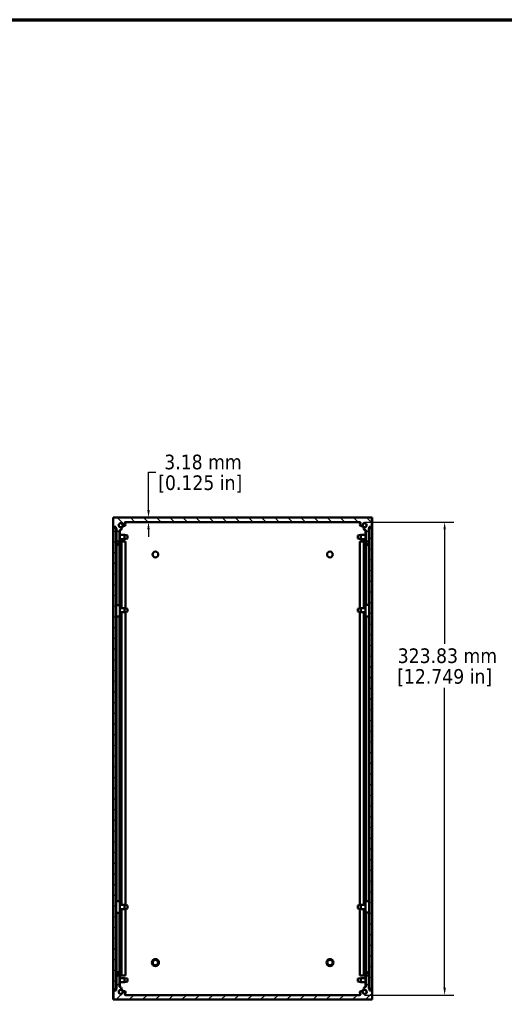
# Model space of a CAD drawing. Header units: millimetres. Extents: x 25 to 1702, y 51 to 1067.
# Tile 11 of 18: x 815 to 1146, y 393 to 1067. Entities that reach past the tile are written whole.
import ezdxf

# ---------------------------------------------------------------- set-up
doc = ezdxf.new("R2010")
doc.units = ezdxf.units.MM
doc.header["$LTSCALE"] = 2
for name, color, linetype, lineweight in [('Border (ANSI)', 7, 'Continuous', 70), ('Dimension (ANSI)', 7, 'Continuous', 25), ('Hatch (ANSI)', 7, 'Continuous', 18), ('Visible (ANSI)', 7, 'Continuous', 50)]:
    doc.layers.add(name, color=color, linetype=linetype, lineweight=lineweight)
doc.styles.add('Note Text (ANSI)', font='tahoma.ttf')
doc.dimstyles.new('Default - mm (ANSI)', dxfattribs={"dimscale": 2, "dimtxt": 5, "dimasz": 2.5, "dimexe": 3.175, "dimexo": 1.6002, "dimgap": 0.8, "dimtad": 0, "dimtih": 1, "dimtoh": 1, "dimrnd": 1e-08, "dimzin": 0, "dimdsep": 46, "dimtxsty": 'Note Text (ANSI)', "dimcen": 0.09, "dimdle": 10, "dimclrd": 256, "dimclre": 256, "dimclrt": 256, "dimadec": 1, "dimazin": 0, "dimtfac": 0.6096, "dimtofl": 0, "dimtmove": 0, "dimatfit": 3, "dimldrblk": 'Filled-1', "dimfxl": 1, "dimtolj": 1, "dimtzin": 0, "dimlwd": -1, "dimlwe": -1, "dimarcsym": 0})

# ---------------------------------------------------------------- blocks, each defined once
blk = doc.blocks.new('Borders Default Border')
at = {"layer": 'Border (ANSI)', "flags": 128}
blk.add_lwpolyline([(12.7, 25.4), (12.7, 533.4), (850.9, 533.4), (850.9, 25.4), (12.7, 25.4)], dxfattribs=at)
blk = doc.blocks.new('*D18')
at = {"layer": 'Defpoints', "color": 0, "transparency": 16777216}
for p in [(1047.53, 722.83), (1047.54, 399), (1105.54, 399)]:
    blk.add_point(p, dxfattribs=at)
at = {"layer": 'Dimension (ANSI)', "transparency": 16777216}
for p, q in [((1050.73, 722.83), (1111.89, 722.83)), ((1105.54, 717.83), (1105.54, 639.38)), ((1105.54, 404), (1105.54, 609.44)), ((1050.74, 399), (1111.89, 399))]:
    blk.add_line(p, q, dxfattribs=at)
for points in [[(1104.71, 717.83), (1106.38, 717.83), (1105.54, 722.83)], [(1104.71, 404), (1106.38, 404), (1105.54, 399)]]:
    blk.add_solid(points, dxfattribs=at)
at = {"layer": 'Dimension (ANSI)', "transparency": 16777216, "char_height": 10, "attachment_point": 5, "style": 'Note Text (ANSI)'}
for s, insert in [('\\A1; 323.83 mm', (1105.54, 631.24)), ('\\A1;[12.749 in]', (1105.54, 616.27))]:
    blk.add_mtext(s, dxfattribs=dict(at, insert=insert))
blk = doc.blocks.new('Filled-1')
at = {"color": 0}
for p, q in [((0, 0), (-1, 0.33)), ((-1, 0.33), (-1, -0.33)), ((-1, 0), (0, 0)), ((-1, -0.33), (0, 0))]:
    blk.add_line(p, q, dxfattribs=at)
at = {"color": 0, "flags": 128}
blk.add_lwpolyline([(-1, -0.33), (0, 0), (-1, 0.33), (-1, -0.33)], dxfattribs=at)
at = {"color": 0}
blk.add_solid([(-1, -0.33), (0, 0), (-1, 0.33), (-1, -0.33)], dxfattribs=at)
blk = doc.blocks.new('*D21')
at = {"layer": 'Defpoints', "color": 0, "transparency": 16777216}
for p in [(902.88, 722.83), (938.28, 726.01), (938.28, 722.83)]:
    blk.add_point(p, dxfattribs=at)
at = {"layer": 'Dimension (ANSI)', "transparency": 16777216}
for p, q in [((902.88, 731.01), (902.88, 757.04)), ((902.88, 757.04), (907.88, 757.04)), ((902.88, 717.83), (902.88, 712.83))]:
    blk.add_line(p, q, dxfattribs=at)
for points in [[(902.04, 731.01), (903.71, 731.01), (902.88, 726.01)], [(902.04, 717.83), (903.71, 717.83), (902.88, 722.83)]]:
    blk.add_solid(points, dxfattribs=at)
at = {"layer": 'Dimension (ANSI)', "transparency": 16777216, "char_height": 10, "attachment_point": 5, "style": 'Note Text (ANSI)'}
for s, insert in [('\\A1; 3.18 mm', (938.28, 763.87)), ('\\A1;[0.125 in]', (938.28, 748.9))]:
    blk.add_mtext(s, dxfattribs=dict(at, insert=insert))

msp = doc.modelspace()

# ---------------------------------------------------------------- hatches: boundary and pattern name
at = {"layer": 'Hatch (ANSI)'}
h = msp.add_hatch(dxfattribs=at)
h.set_pattern_fill('ANSI31', color=256, scale=50.8, angle=-90, style=0)
h.set_pattern_definition([(315, (0, 0), (4.490128, 4.490128), [])])
edge = h.paths.add_edge_path()
edge.add_line((878.7809, 726.0077), (878.7809, 719.6577))
edge.add_line((878.7809, 719.6577), (880.6099, 719.6577))
edge.add_line((880.6099, 719.6577), (880.6099, 718.9177))
edge.add_line((880.6099, 718.9177), (880.6099, 718.3877))
edge.add_line((880.6099, 718.3877), (880.7478, 718.3877))
edge.add_line((880.7478, 718.3877), (880.9909, 718.3877))
edge.add_line((880.9909, 718.3877), (880.9909, 709.4977))
edge.add_line((880.9909, 709.4977), (883.0229, 709.4977))
edge.add_line((883.0229, 709.4977), (883.0229, 716.9964))
edge.add_ellipse((883.4039, 716.9964), major_axis=(-0.381, 0), ratio=1, start_angle=267.543268, end_angle=360, ccw=False)
edge.add_ellipse((883.4616, 718.3414), major_axis=(-0.0414, -0.9643), ratio=1, start_angle=0, end_angle=173.3396778)
edge.add_ellipse((883.8359, 720.6737), major_axis=(-0.2214, -1.3794), ratio=1, start_angle=108.2341086, end_angle=360, ccw=False)
edge.add_ellipse((886.1683, 721.048), major_axis=(-0.953, -0.1529), ratio=1, start_angle=0, end_angle=180)
edge.add_ellipse((883.8359, 720.6737), major_axis=(3.2854, 0.5272), ratio=1, start_angle=0, end_angle=19.5325667)
edge.add_ellipse((887.0903, 722.4517), major_axis=(-0.3344, -0.1827), ratio=1, start_angle=241.350379, end_angle=360, ccw=False)
edge.add_line((887.0903, 722.8327), (1047.5095, 722.8327))
edge.add_ellipse((1047.5095, 722.4517), major_axis=(0, 0.381), ratio=1, start_angle=241.350379, end_angle=360, ccw=False)
edge.add_ellipse((1050.7639, 720.6737), major_axis=(-2.92, 1.5953), ratio=1, start_angle=0, end_angle=19.5325667)
edge.add_ellipse((1048.4316, 721.048), major_axis=(-0.953, 0.1529), ratio=1, start_angle=0, end_angle=180)
edge.add_ellipse((1050.7639, 720.6737), major_axis=(-1.3794, 0.2214), ratio=1, start_angle=108.2341086, end_angle=360, ccw=False)
edge.add_ellipse((1051.1382, 718.3414), major_axis=(-0.1529, 0.953), ratio=1, start_angle=0, end_angle=173.3396778)
edge.add_ellipse((1051.1959, 716.9964), major_axis=(-0.0163, 0.3806), ratio=1, start_angle=267.543268, end_angle=360, ccw=False)
edge.add_line((1051.5769, 716.9964), (1051.5769, 709.4977))
edge.add_line((1051.5769, 709.4977), (1053.6089, 709.4977))
edge.add_line((1053.6089, 709.4977), (1053.6089, 718.3877))
edge.add_line((1053.6089, 718.3877), (1053.878, 718.3877))
edge.add_line((1053.878, 718.3877), (1053.9899, 718.3877))
edge.add_line((1053.9899, 718.3877), (1053.9899, 718.9177))
edge.add_line((1053.9899, 718.9177), (1053.9899, 719.6577))
edge.add_line((1053.9899, 719.6577), (1055.8189, 719.6577))
edge.add_line((1055.8189, 719.6577), (1055.8189, 726.0077))
edge.add_line((1055.8189, 726.0077), (878.7809, 726.0077))
h = msp.add_hatch(dxfattribs=at)
h.set_pattern_fill('ANSI31', color=256, scale=50.8, angle=-75, style=0)
h.set_pattern_definition([(330, (0, 0), (3.175, 5.49926), [])])
h.paths.add_polyline_path([(880.7478, 718.9177), (880.6099, 718.9177), (878.9478, 718.9177), (878.9478, 402.9177), (880.6359, 402.9177), (880.7478, 402.9177), (880.7478, 403.4477), (880.7478, 718.3877)])
h = msp.add_hatch(dxfattribs=at)
h.set_pattern_fill('ANSI31', color=256, scale=50.8, angle=-15, style=0)
h.set_pattern_definition([(30, (0, 0), (-3.175, 5.49926), [])])
h.paths.add_polyline_path([(1055.678, 718.9177), (1053.9899, 718.9177), (1053.878, 718.9177), (1053.878, 718.3877), (1053.878, 403.4477), (1053.878, 402.9177), (1054.0159, 402.9177), (1055.678, 402.9177)])
h = msp.add_hatch(dxfattribs=at)
h.set_pattern_fill('ANSI31', color=256, scale=50.8, style=0)
h.set_pattern_definition([(45, (0, 0), (-4.490128, 4.490128), [])])
edge = h.paths.add_edge_path()
edge.add_line((878.8069, 402.1777), (878.8069, 395.8277))
edge.add_line((878.8069, 395.8277), (1055.8449, 395.8277))
edge.add_line((1055.8449, 395.8277), (1055.8449, 402.1777))
edge.add_line((1055.8449, 402.1777), (1054.0159, 402.1777))
edge.add_line((1054.0159, 402.1777), (1054.0159, 402.9177))
edge.add_line((1054.0159, 402.9177), (1054.0159, 403.4477))
edge.add_line((1054.0159, 403.4477), (1053.878, 403.4477))
edge.add_line((1053.878, 403.4477), (1053.6349, 403.4477))
edge.add_line((1053.6349, 403.4477), (1053.6349, 412.3377))
edge.add_line((1053.6349, 412.3377), (1051.6029, 412.3377))
edge.add_line((1051.6029, 412.3377), (1051.6029, 404.839))
edge.add_ellipse((1051.2219, 404.839), major_axis=(0.381, 0), ratio=1, start_angle=267.543268, end_angle=360, ccw=False)
edge.add_ellipse((1051.1642, 403.4941), major_axis=(0.0414, 0.9643), ratio=1, start_angle=0, end_angle=173.3396778)
edge.add_ellipse((1050.7899, 401.1617), major_axis=(0.2214, 1.3794), ratio=1, start_angle=108.2341086, end_angle=360, ccw=False)
edge.add_ellipse((1048.4576, 400.7874), major_axis=(0.953, 0.1529), ratio=1, start_angle=0, end_angle=180)
edge.add_ellipse((1050.7899, 401.1617), major_axis=(-3.2854, -0.5272), ratio=1, start_angle=0, end_angle=19.5325667)
edge.add_ellipse((1047.5355, 399.3837), major_axis=(0.3344, 0.1827), ratio=1, start_angle=241.350379, end_angle=360, ccw=False)
edge.add_line((1047.5355, 399.0027), (887.1163, 399.0027))
edge.add_ellipse((887.1163, 399.3837), major_axis=(0, -0.381), ratio=1, start_angle=241.350379, end_angle=360, ccw=False)
edge.add_ellipse((883.8619, 401.1617), major_axis=(2.92, -1.5953), ratio=1, start_angle=0, end_angle=19.5325667)
edge.add_ellipse((886.1943, 400.7874), major_axis=(0.953, -0.1529), ratio=1, start_angle=0, end_angle=180)
edge.add_ellipse((883.8619, 401.1617), major_axis=(1.3794, -0.2214), ratio=1, start_angle=108.2341086, end_angle=360, ccw=False)
edge.add_ellipse((883.4876, 403.4941), major_axis=(0.1529, -0.953), ratio=1, start_angle=0, end_angle=173.3396778)
edge.add_ellipse((883.4299, 404.839), major_axis=(0.0163, -0.3806), ratio=1, start_angle=267.543268, end_angle=360, ccw=False)
edge.add_line((883.0489, 404.839), (883.0489, 412.3377))
edge.add_line((883.0489, 412.3377), (881.0169, 412.3377))
edge.add_line((881.0169, 412.3377), (881.0169, 403.4477))
edge.add_line((881.0169, 403.4477), (880.7478, 403.4477))
edge.add_line((880.7478, 403.4477), (880.6359, 403.4477))
edge.add_line((880.6359, 403.4477), (880.6359, 402.9177))
edge.add_line((880.6359, 402.9177), (880.6359, 402.1777))
edge.add_line((880.6359, 402.1777), (878.8069, 402.1777))

# ---------------------------------------------------------------- linework, layer by layer
at = {"layer": 'Visible (ANSI)'}
for p, q in [((878.7809, 726.0077), (878.7809, 719.6577)), ((1055.8189, 726.0077), (878.7809, 726.0077)), ((887.0903, 722.8327), (1047.5095, 722.8327)), ((1055.8319, 726.0077), (1055.8189, 726.0077)), ((1055.8189, 719.6577), (1055.8189, 726.0077)), ((1055.8319, 709.5077), (1055.8319, 726.0077)), ((878.7809, 719.6577), (880.6099, 719.6577)), ((878.7939, 709.5077), (878.7939, 719.6577)), ((880.7478, 718.9177), (878.9478, 718.9177)), ((878.9478, 718.9177), (878.9478, 402.9177)), ((880.6099, 719.6577), (880.6099, 718.3877)), ((880.6099, 718.3877), (880.9909, 718.3877)), ((880.7478, 402.9177), (880.7478, 718.9177)), ((880.9909, 716.7124), (880.7478, 716.7124)), ((880.7478, 716.6528), (880.9909, 716.6528)), ((880.9909, 718.3877), (880.9909, 709.4977)), ((883.0229, 709.4977), (883.0229, 716.9964)), ((883.247, 716.7124), (883.0229, 716.7124)), ((883.0229, 716.6528), (883.247, 716.6528)), ((883.247, 716.7124), (883.247, 716.6528)), ((883.247, 716.6528), (883.247, 708.503)), ((1051.5769, 716.8387), (1051.3528, 716.8387)), ((1051.3528, 716.52), (1051.3528, 716.8387)), ((1051.3528, 716.52), (1051.5769, 716.52)), ((1051.3528, 708.3767), (1051.3528, 716.52)), ((1051.5769, 716.9964), (1051.5769, 709.4977)), ((1053.6089, 709.4977), (1053.6089, 718.3877)), ((1053.6089, 718.3877), (1053.9899, 718.3877)), ((1053.865, 716.8387), (1053.6089, 716.8387)), ((1053.6089, 716.52), (1053.865, 716.52)), ((1053.865, 716.52), (1053.865, 716.8387)), ((1053.865, 716.52), (1053.865, 708.3767)), ((1055.678, 718.9177), (1053.878, 718.9177)), ((1053.878, 718.9177), (1053.878, 402.9177)), ((1053.9899, 718.3877), (1053.9899, 719.6577)), ((1053.9899, 719.6577), (1055.8189, 719.6577)), ((1055.678, 402.9177), (1055.678, 718.9177)), ((878.9478, 709.5077), (878.7939, 709.5077)), ((878.7939, 412.3277), (878.7939, 709.5077)), ((880.9909, 709.4977), (883.0229, 709.4977)), ((880.9909, 709.4977), (880.9909, 708.503)), ((881.0039, 709.4977), (881.0039, 708.402)), ((882.9909, 708.503), (882.9909, 709.4977)), ((883.247, 714.0401), (886.3646, 714.0401)), ((883.247, 711.1953), (886.3646, 711.1953)), ((883.4332, 709.5077), (883.247, 709.5077)), ((883.4332, 709.5077), (884.4398, 709.5077)), ((885.2283, 709.5077), (884.4398, 709.5077)), ((884.4398, 709.5077), (884.4398, 663.9401)), ((885.2283, 709.5077), (887.1465, 709.5077)), ((886.3646, 711.1953), (886.3646, 714.0401)), ((888.4728, 713.621), (886.3646, 714.0401)), ((888.4728, 711.6144), (886.3646, 711.1953)), ((887.1465, 709.5077), (887.1465, 663.7847)), ((888.4728, 713.621), (888.4728, 711.6144)), ((1046.153, 713.621), (1048.2612, 714.0401)), ((1046.153, 711.6144), (1046.153, 713.621)), ((1046.153, 711.6144), (1048.2612, 711.1953)), ((1049.3976, 709.5077), (1047.4794, 709.5077)), ((1047.4794, 663.7847), (1047.4794, 709.5077)), ((1048.2612, 714.0401), (1048.2612, 711.1953)), ((1051.3528, 714.0401), (1048.2612, 714.0401)), ((1051.3528, 711.1953), (1048.2612, 711.1953)), ((1049.3976, 709.5077), (1050.186, 709.5077)), ((1051.1926, 709.5077), (1050.186, 709.5077)), ((1050.186, 663.9401), (1050.186, 709.5077)), ((1051.1926, 709.5077), (1051.3528, 709.5077)), ((1051.5769, 709.4977), (1053.6089, 709.4977)), ((1051.6089, 709.4977), (1051.6089, 708.3767)), ((1053.6089, 708.3767), (1053.6089, 709.4977)), ((1053.878, 714.0401), (1053.865, 714.0401)), ((1053.878, 711.1953), (1053.865, 711.1953)), ((1053.865, 709.5077), (1053.878, 709.5077)), ((1055.678, 709.5077), (1055.8319, 709.5077)), ((1055.8319, 709.5077), (1055.8319, 412.3277)), ((881.0039, 707.7261), (881.0039, 666.215)), ((883.0359, 707.806), (883.0359, 666.215)), ((1051.5899, 666.253), (1051.5899, 707.6429)), ((1053.6219, 666.253), (1053.6219, 707.6346)), ((880.7478, 666.7438), (881.0039, 666.7438)), ((881.0039, 666.215), (881.0039, 666.1184)), ((883.0039, 666.1184), (883.0039, 666.215)), ((883.0359, 666.7438), (883.26, 666.7438)), ((883.26, 666.7438), (883.26, 666.1184)), ((883.26, 658.2916), (883.26, 666.1184)), ((883.26, 663.9401), (886.3646, 663.9401)), ((883.26, 661.0953), (886.3646, 661.0953)), ((884.4398, 661.0953), (884.4398, 460.7401)), ((886.3646, 661.0953), (886.3646, 663.9401)), ((888.4728, 663.521), (886.3646, 663.9401)), ((888.4728, 661.5144), (886.3646, 661.0953)), ((887.1465, 661.2507), (887.1465, 460.5847)), ((888.4728, 663.521), (888.4728, 661.5144)), ((1046.153, 663.521), (1048.2612, 663.9401)), ((1046.153, 661.5144), (1046.153, 663.521)), ((1046.153, 661.5144), (1048.2612, 661.0953)), ((1047.4794, 460.5847), (1047.4794, 661.2507)), ((1048.2612, 663.9401), (1048.2612, 661.0953)), ((1051.3658, 663.9401), (1048.2612, 663.9401)), ((1051.3658, 661.0953), (1048.2612, 661.0953)), ((1050.186, 460.7401), (1050.186, 661.0953)), ((1051.3658, 666.6933), (1051.5899, 666.6933)), ((1051.3658, 666.1763), (1051.3658, 666.6933)), ((1051.3658, 666.1763), (1051.3658, 658.3421)), ((1051.6219, 666.253), (1051.6219, 666.1763)), ((1053.6219, 666.6933), (1053.878, 666.6933)), ((1053.6219, 666.1763), (1053.6219, 666.253)), ((881.0039, 658.2333), (881.0039, 463.2147)), ((883.0359, 658.2366), (883.0359, 463.2147)), ((1051.5899, 463.3449), (1051.5899, 658.2967)), ((1053.6219, 463.3458), (1053.6219, 658.2939)), ((880.7478, 463.2795), (881.0039, 463.2795)), ((881.0039, 463.2147), (881.0039, 463.2056)), ((883.0039, 463.2056), (883.0039, 463.2147)), ((883.0359, 463.2795), (883.26, 463.2795)), ((883.26, 463.2795), (883.26, 463.2056)), ((883.26, 455.356), (883.26, 463.2056)), ((883.26, 460.7401), (886.3646, 460.7401)), ((886.3646, 457.8953), (886.3646, 460.7401)), ((888.4728, 460.321), (886.3646, 460.7401)), ((888.4728, 460.321), (888.4728, 458.3144)), ((1046.153, 460.321), (1048.2612, 460.7401)), ((1046.153, 458.3144), (1046.153, 460.321)), ((1048.2612, 460.7401), (1048.2612, 457.8953)), ((1051.3658, 460.7401), (1048.2612, 460.7401)), ((1051.3658, 463.3295), (1051.3658, 455.4813)), ((881.0039, 455.3491), (881.0039, 414.2256)), ((883.0359, 455.3495), (883.0359, 414.2173)), ((883.26, 457.8953), (886.3646, 457.8953)), ((884.4398, 457.8953), (884.4398, 412.3277)), ((888.4728, 458.3144), (886.3646, 457.8953)), ((887.1465, 458.0507), (887.1465, 412.3277)), ((1046.153, 458.3144), (1048.2612, 457.8953)), ((1047.4794, 412.3277), (1047.4794, 458.0507)), ((1051.3658, 457.8953), (1048.2612, 457.8953)), ((1050.186, 412.3277), (1050.186, 457.8953)), ((1051.3658, 455.306), (1051.3658, 455.4813)), ((1051.5899, 455.306), (1051.3658, 455.306)), ((1051.5899, 414.0596), (1051.5899, 455.4587)), ((1051.6219, 455.4813), (1051.6219, 455.4587)), ((1053.6219, 455.4587), (1053.6219, 455.4813)), ((1053.6219, 414.1396), (1053.6219, 455.4587)), ((1053.878, 455.306), (1053.6219, 455.306)), ((878.9478, 412.3277), (878.7939, 412.3277)), ((878.7939, 412.3277), (878.7939, 395.8277)), ((880.7608, 412.3277), (880.7478, 412.3277)), ((880.7608, 405.3428), (880.7608, 413.4837)), ((881.0169, 413.4837), (881.0169, 412.3377)), ((883.0489, 412.3377), (881.0169, 412.3377)), ((881.0169, 412.3377), (881.0169, 403.4477)), ((883.0169, 412.3377), (883.0169, 413.4837)), ((883.0489, 404.839), (883.0489, 412.3377)), ((883.273, 413.4837), (883.273, 405.3428)), ((883.4332, 412.3277), (883.273, 412.3277)), ((883.4332, 412.3277), (884.4398, 412.3277)), ((885.2283, 412.3277), (884.4398, 412.3277)), ((885.2283, 412.3277), (887.1465, 412.3277)), ((1049.3976, 412.3277), (1047.4794, 412.3277)), ((1049.3976, 412.3277), (1050.186, 412.3277)), ((1051.1926, 412.3277), (1050.186, 412.3277)), ((1051.1926, 412.3277), (1051.3788, 412.3277)), ((1051.3788, 405.2137), (1051.3788, 413.3627)), ((1053.6349, 412.3377), (1051.6029, 412.3377)), ((1051.6029, 412.3377), (1051.6029, 404.839)), ((1051.6349, 413.3627), (1051.6349, 412.3377)), ((1053.6219, 412.3377), (1053.6219, 413.4024)), ((1053.6349, 412.3377), (1053.6349, 413.3627)), ((1053.6349, 403.4477), (1053.6349, 412.3377)), ((1055.678, 412.3277), (1055.8319, 412.3277)), ((1055.8319, 412.3277), (1055.8319, 402.1777)), ((880.7478, 410.6401), (880.7608, 410.6401)), ((880.7478, 407.7953), (880.7608, 407.7953)), ((880.7608, 405.3428), (880.7608, 404.9717)), ((881.0169, 405.3428), (880.7608, 405.3428)), ((880.7608, 404.9717), (881.0169, 404.9717)), ((883.273, 405.3428), (883.0489, 405.3428)), ((883.0489, 404.9717), (883.273, 404.9717)), ((883.273, 410.6401), (886.3646, 410.6401)), ((883.273, 407.7953), (886.3646, 407.7953)), ((883.273, 405.3428), (883.273, 404.9717)), ((886.3646, 407.7953), (886.3646, 410.6401)), ((888.4728, 410.221), (886.3646, 410.6401)), ((888.4728, 408.2144), (886.3646, 407.7953)), ((888.4728, 410.221), (888.4728, 408.2144)), ((1046.153, 410.221), (1048.2612, 410.6401)), ((1046.153, 408.2144), (1046.153, 410.221)), ((1046.153, 408.2144), (1048.2612, 407.7953)), ((1048.2612, 410.6401), (1048.2612, 407.7953)), ((1051.3788, 410.6401), (1048.2612, 410.6401)), ((1051.3788, 407.7953), (1048.2612, 407.7953)), ((1051.6029, 405.2137), (1051.3788, 405.2137)), ((1051.3788, 405.0927), (1051.3788, 405.2137)), ((1051.3788, 405.0927), (1051.6029, 405.0927)), ((1053.878, 405.2137), (1053.6349, 405.2137)), ((1053.6349, 405.0927), (1053.878, 405.0927)), ((878.8069, 402.1777), (878.8069, 395.8277)), ((880.6359, 402.1777), (878.8069, 402.1777)), ((878.9478, 402.9177), (880.7478, 402.9177)), ((881.0169, 403.4477), (880.6359, 403.4477)), ((880.6359, 403.4477), (880.6359, 402.1777)), ((1047.5355, 399.0027), (887.1163, 399.0027)), ((1054.0159, 403.4477), (1053.6349, 403.4477)), ((1053.878, 402.9177), (1055.678, 402.9177)), ((1054.0159, 402.1777), (1054.0159, 403.4477)), ((1055.8449, 402.1777), (1054.0159, 402.1777)), ((1055.8449, 395.8277), (1055.8449, 402.1777)), ((878.7939, 395.8277), (878.8069, 395.8277)), ((878.8069, 395.8277), (1055.8449, 395.8277))]:
    msp.add_line(p, q, dxfattribs=at)
for centre, radius in [((883.8359, 720.6737), 1.3589), ((1050.7899, 720.6737), 1.3589), ((907.5879, 700.6077), 1.981), ((1027.0379, 700.6077), 1.981), ((907.6071, 421.2277), 2.413), ((907.6071, 421.2277), 1.8796), ((1027.0379, 421.2277), 2.413), ((1027.0379, 421.2277), 1.8796), ((883.8359, 401.1617), 1.3589), ((1050.7899, 401.1617), 1.3589)]:
    msp.add_circle(centre, radius, dxfattribs=at)
for centre, radius, start, end in [((883.8359, 720.6737), 1.397, 9.1170543, 260.8829457), ((887.0903, 722.4517), 0.381, 90, 208.649621), ((883.8359, 720.6737), 3.3274, 9.1170543, 28.649621), ((1050.7639, 720.6737), 3.3274, 151.350379, 170.8829457), ((1047.5095, 722.4517), 0.381, 331.350379, 90), ((1050.7639, 720.6737), 1.397, 279.1170543, 170.8829457), ((883.4039, 716.9964), 0.381, 87.543268, 180), ((883.4616, 718.3414), 0.9652, 267.543268, 80.8829457), ((883.8359, 720.6737), 1.7526, 282.0760765, 347.9239235), ((886.1683, 721.048), 0.9652, 189.1170543, 9.1170543), ((1048.4316, 721.048), 0.9652, 170.8829457, 350.8829457), ((1050.7899, 720.6737), 1.7526, 191.4423567, 257.1896401), ((1051.1382, 718.3414), 0.9652, 99.1170543, 272.456732), ((1051.1959, 716.9964), 0.381, 0, 92.456732), ((883.4299, 404.839), 0.381, 180, 272.456732), ((1051.2219, 404.839), 0.381, 267.543268, 0), ((883.8619, 401.1617), 1.397, 99.1170543, 350.8829457), ((883.4876, 403.4941), 0.9652, 279.1170543, 92.456732), ((883.8359, 401.1617), 1.7526, 11.4423567, 77.1896401), ((886.1943, 400.7874), 0.9652, 350.8829457, 170.8829457), ((887.1163, 399.3837), 0.381, 151.350379, 270), ((883.8619, 401.1617), 3.3274, 331.350379, 350.8829457), ((1048.4576, 400.7874), 0.9652, 9.1170543, 189.1170543), ((1050.7899, 401.1617), 3.3274, 189.1170543, 208.649621), ((1047.5355, 399.3837), 0.381, 270, 28.649621), ((1050.7899, 401.1617), 1.7526, 102.0760765, 167.9239235), ((1050.7899, 401.1617), 1.397, 189.1170543, 80.8829457), ((1051.1642, 403.4941), 0.9652, 87.543268, 260.8829457)]:
    msp.add_arc(centre, radius, start, end, dxfattribs=at)
for centre, major_axis, ratio, start_param, end_param in [((881.9909, 708.503), (1.2561, 0), 0.9999711, 3.28558832, 6.28318531), ((881.9909, 708.5627), (1, 0), 0.9999711, 3.14159265, 6.28318531), ((881.9909, 708.503), (-1, 0), 0.9999711, 0, 3.14159265), ((1052.6089, 708.3767), (1.2561, 0), 0.9991755, 3.14159265, 6.28318531), ((1052.6089, 708.6954), (1, 0), 0.9991755, 3.14159265, 6.28318531), ((1052.6089, 708.3767), (-1, 0), 0.9991755, 0, 3.14159265), ((882.0039, 666.1184), (1.2561, 0), 0.07673529, 3.14159265, 6.28318531), ((882.0039, 666.1184), (-1, 0), 0.07673529, 0, 3.14159265), ((1052.6219, 666.1763), (1.2561, 0), 0.06343468, 3.14159265, 6.28318531), ((1052.6219, 666.1763), (-1, 0), 0.06343468, 0, 3.14159265), ((882.0039, 658.2916), (-1.2561, 0), 0.07673529, 0, 3.14159265), ((1052.6219, 658.3421), (-1.2561, 0), 0.06343468, 0, 3.14159265), ((882.0039, 463.2056), (1.2561, 0), 0.00905741, 3.14159268, 6.28318533), ((882.0039, 463.2056), (-1, 0), 0.00905741, 0, 3.14159265), ((1052.6219, 463.3295), (1.2561, 0), 0.02151148, 0, 3.14159266), ((882.0039, 455.356), (-1.2561, 0), 0.00905741, 0.00000003, 3.14159268), ((1052.6219, 455.4813), (-1.2561, 0), 0.02151148, 3.14159266, 6.28318531), ((1052.6219, 455.4813), (1, 0), 0.02151148, 0, 3.14159265), ((882.0169, 413.4837), (-1.2561, 0), 0.9988822, 3.14159265, 6.28318531), ((882.0169, 413.4837), (1, 0), 0.9988822, 0, 3.14159265), ((882.0169, 413.1126), (-1, 0), 0.9988822, 3.14159265, 6.28318531), ((1052.6349, 413.3627), (-1.2561, 0), 0.99988112, 3.28558832, 6.28318531), ((1052.6349, 413.3627), (1, 0), 0.99988112, 0, 3.14159265), ((1052.6349, 413.2417), (-1, 0), 0.99988112, 3.14159265, 6.28318531)]:
    msp.add_ellipse(centre, major_axis=major_axis, ratio=ratio, start_param=start_param, end_param=end_param, dxfattribs=at)

# ---------------------------------------------------------------- block references
at = {"xscale": 2, "yscale": 2, "zscale": 2}
msp.add_blockref('Borders Default Border', (0, 0), dxfattribs=at)

# ---------------------------------------------------------------- dimensions: what is measured, and where the dimension line sits
at = {"layer": 'Dimension (ANSI)'}
for base, p1, p2, angle, text, override, picture, middle in [((902.875435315, 722.8327143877), (938.2800019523, 726.0077143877), (938.2800019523, 722.8327143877), 90, ' <> mm\\X[0.125 in]', {"dimgap": 0.8, "dimdec": 2, "dimpost": '', "dimse1": 1, "dimse2": 1, "dimtol": 0, "dimlim": 0, "dimtp": 0, "dimtm": 0, "dimtdec": 2, "dimatfit": 1}, '*D21', (938.2800019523, 757.0435324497)), ((1105.5431, 399.0027), (1047.529, 722.8327), (1047.5355, 399.0027), 270, ' <> mm\\X[12.749 in]', {"dimgap": 0.8, "dimdec": 2, "dimpost": '', "dimtol": 0, "dimlim": 0, "dimtp": 0, "dimtm": 0, "dimtdec": 2, "dimatfit": 1}, '*D18', (1105.5431, 624.4077))]:
    dim = msp.add_linear_dim(base=base, p1=p1, p2=p2, angle=angle, text=text, dimstyle='Default - mm (ANSI)', override=override, dxfattribs=at)
    dim.commit()
    dim.dimension.update_dxf_attribs({"geometry": picture, "text_midpoint": middle, "dimtype": 160})

doc.saveas('drawing.dxf')
